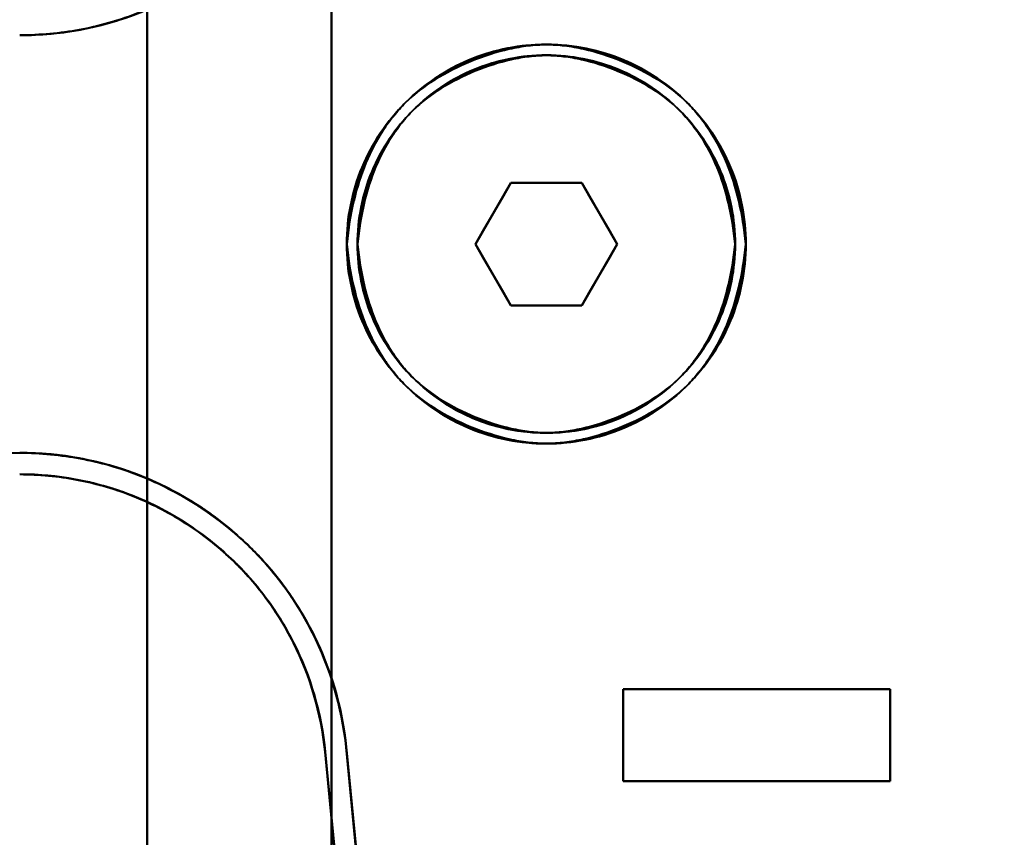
# Model space of a CAD drawing. Header units: millimetres. Extents: x -1115 to 1388, y -280 to 1010.
# Tile 23 of 76: x -322 to -290, y 220 to 246. Entities that reach past the tile are written whole.
import ezdxf

# ---------------------------------------------------------------- set-up
doc = ezdxf.new("R2010")
doc.units = ezdxf.units.MM
for name, color, linetype, lineweight in [('A-ANNO-DIMS', 211, 'Continuous', 30), ('A-ANNO-DIMS-20', 211, 'Continuous', 30), ('G-IMPT', 8, 'Continuous', 40)]:
    doc.layers.add(name, color=color, linetype=linetype, lineweight=lineweight)
doc.styles.add('Arial_1', font='arial.ttf', dxfattribs={"height": 60})
doc.dimstyles.new('Linéaire', dxfattribs={"dimscale": 304.8, "dimtxt": 61.215564, "dimasz": 0.131234, "dimexe": 0.131234, "dimexo": 0.131234, "dimgap": 0.131234, "dimtad": 1, "dimdec": 0, "dimzin": 0, "dimdsep": 46, "dimtxsty": 'Arial_1', "dimblk1": 'OBLIQUE', "dimblk2": 'OBLIQUE', "dimsah": 1, "dimcen": 0.09, "dimazin": 0, "dimtfac": 1, "dimtdec": 4, "dimtix": 1, "dimtmove": 0, "dimatfit": 3, "dimfxl": 1, "dimtvp": 1, "dimtfill": 1, "dimtolj": 1, "dimtzin": 0, "dimarcsym": 2})

# ---------------------------------------------------------------- blocks, each defined once
blk = doc.blocks.new('NEXA 700 CALQUES_dwg-751640-Droite')
at = {"layer": 'G-IMPT'}
for p, q in [((-305.655, 240.872), (-306.809, 238.872)), ((-306.809, 238.872), (-305.655, 240.872)), ((-306.809, 238.872), (-305.655, 240.872)), ((-305.655, 240.872), (-306.809, 238.872)), ((-305.655, 240.872), (-303.345, 240.872)), ((-305.655, 240.872), (-303.345, 240.872)), ((-303.345, 240.872), (-305.655, 240.872)), ((-303.345, 240.872), (-305.655, 240.872)), ((-302.191, 238.872), (-303.345, 240.872)), ((-303.345, 240.872), (-302.191, 238.872)), ((-303.345, 240.872), (-302.191, 238.872)), ((-302.191, 238.872), (-303.345, 240.872)), ((-306.809, 238.872), (-305.655, 236.872)), ((-305.655, 236.872), (-306.809, 238.872)), ((-305.655, 236.872), (-306.809, 238.872)), ((-306.809, 238.872), (-305.655, 236.872)), ((-303.345, 236.872), (-302.191, 238.872)), ((-302.191, 238.872), (-303.345, 236.872)), ((-302.191, 238.872), (-303.345, 236.872)), ((-303.345, 236.872), (-302.191, 238.872)), ((-303.345, 236.872), (-305.655, 236.872)), ((-303.345, 236.872), (-305.655, 236.872)), ((-305.655, 236.872), (-303.345, 236.872)), ((-305.655, 236.872), (-303.345, 236.872)), ((-302, 224.372), (-293.3, 224.372)), ((-302, 224.372), (-293.3, 224.372)), ((-293.3, 224.372), (-302, 224.372)), ((-293.3, 224.372), (-302, 224.372)), ((-293.3, 221.372), (-302, 221.372)), ((-293.3, 221.372), (-302, 221.372)), ((-302, 221.372), (-293.3, 221.372)), ((-302, 221.372), (-293.3, 221.372))]:
    blk.add_line(p, q, dxfattribs=at)
at = {"layer": 'G-IMPT', "flags": 128}
for points in [[(-317.5, 298.872), (-317.5, 268.872), (-317.5, 238.872), (-317.5, 208.872), (-317.5, 178.872)], [(-317.5, 298.872), (-317.5, 268.872), (-317.5, 238.872), (-317.5, 208.872), (-317.5, 178.872)], [(-317.5, 178.872), (-317.5, 208.872), (-317.5, 238.872), (-317.5, 268.872), (-317.5, 298.872)], [(-317.5, 178.872), (-317.5, 208.872), (-317.5, 238.872), (-317.5, 268.872), (-317.5, 298.872)], [(-317.5, 298.872), (-317.5, 268.872), (-317.5, 238.872), (-317.5, 208.872), (-317.5, 178.872)], [(-317.5, 178.872), (-317.5, 208.872), (-317.5, 238.872), (-317.5, 268.872), (-317.5, 298.872)], [(-317.5, 298.872), (-317.5, 268.872), (-317.5, 238.872), (-317.5, 208.872), (-317.5, 178.872)], [(-317.5, 178.872), (-317.5, 208.872), (-317.5, 238.872), (-317.5, 268.872), (-317.5, 298.872)], [(-317.5, 278.372), (-317.5, 258.622), (-317.5, 238.872), (-317.5, 219.122), (-317.5, 199.372)], [(-317.5, 199.372), (-317.5, 219.122), (-317.5, 238.872), (-317.5, 258.622), (-317.5, 278.372)], [(-317.5, 278.372), (-317.5, 258.622), (-317.5, 238.872), (-317.5, 219.122), (-317.5, 199.372)], [(-317.5, 199.372), (-317.5, 219.122), (-317.5, 238.872), (-317.5, 258.622), (-317.5, 278.372)], [(-311.5, 278.372), (-311.5, 258.622), (-311.5, 238.872), (-311.5, 219.122), (-311.5, 199.372)], [(-311.5, 199.372), (-311.5, 219.122), (-311.5, 238.872), (-311.5, 258.622), (-311.5, 278.372)], [(-311.5, 278.372), (-311.5, 258.622), (-311.5, 238.872), (-311.5, 219.122), (-311.5, 199.372)], [(-311.5, 199.372), (-311.5, 219.122), (-311.5, 238.872), (-311.5, 258.622), (-311.5, 278.372)], [(-311.5, 199.372), (-311.5, 219.122), (-311.5, 238.872), (-311.5, 258.622), (-311.5, 278.372)], [(-311.5, 278.372), (-311.5, 258.622), (-311.5, 238.872), (-311.5, 219.122), (-311.5, 199.372)], [(-311.5, 199.372), (-311.5, 219.122), (-311.5, 238.872), (-311.5, 258.622), (-311.5, 278.372)], [(-311.5, 278.372), (-311.5, 258.622), (-311.5, 238.872), (-311.5, 219.122), (-311.5, 199.372)], [(-305.655, 240.872), (-305.943, 240.372), (-306.232, 239.872), (-306.521, 239.372), (-306.809, 238.872)], [(-306.809, 238.872), (-306.521, 239.372), (-306.232, 239.872), (-305.943, 240.372), (-305.655, 240.872)], [(-306.809, 238.872), (-306.521, 239.372), (-306.232, 239.872), (-305.943, 240.372), (-305.655, 240.872)], [(-305.655, 240.872), (-305.943, 240.372), (-306.232, 239.872), (-306.521, 239.372), (-306.809, 238.872)], [(-303.345, 240.872), (-303.923, 240.872), (-304.5, 240.872), (-305.077, 240.872), (-305.655, 240.872)], [(-305.655, 240.872), (-305.077, 240.872), (-304.5, 240.872), (-303.923, 240.872), (-303.345, 240.872)], [(-305.655, 240.872), (-305.077, 240.872), (-304.5, 240.872), (-303.923, 240.872), (-303.345, 240.872)], [(-303.345, 240.872), (-303.923, 240.872), (-304.5, 240.872), (-305.077, 240.872), (-305.655, 240.872)], [(-302.191, 238.872), (-302.479, 239.372), (-302.768, 239.872), (-303.057, 240.372), (-303.345, 240.872)], [(-303.345, 240.872), (-303.057, 240.372), (-302.768, 239.872), (-302.479, 239.372), (-302.191, 238.872)], [(-303.345, 240.872), (-303.057, 240.372), (-302.768, 239.872), (-302.479, 239.372), (-302.191, 238.872)], [(-302.191, 238.872), (-302.479, 239.372), (-302.768, 239.872), (-303.057, 240.372), (-303.345, 240.872)], [(-306.809, 238.872), (-306.521, 238.372), (-306.232, 237.872), (-305.943, 237.372), (-305.655, 236.872)], [(-305.655, 236.872), (-305.943, 237.372), (-306.232, 237.872), (-306.521, 238.372), (-306.809, 238.872)], [(-305.655, 236.872), (-305.943, 237.372), (-306.232, 237.872), (-306.521, 238.372), (-306.809, 238.872)], [(-306.809, 238.872), (-306.521, 238.372), (-306.232, 237.872), (-305.943, 237.372), (-305.655, 236.872)], [(-303.345, 236.872), (-303.057, 237.372), (-302.768, 237.872), (-302.479, 238.372), (-302.191, 238.872)], [(-302.191, 238.872), (-302.479, 238.372), (-302.768, 237.872), (-303.057, 237.372), (-303.345, 236.872)], [(-302.191, 238.872), (-302.479, 238.372), (-302.768, 237.872), (-303.057, 237.372), (-303.345, 236.872)], [(-303.345, 236.872), (-303.057, 237.372), (-302.768, 237.872), (-302.479, 238.372), (-302.191, 238.872)], [(-305.655, 236.872), (-305.077, 236.872), (-304.5, 236.872), (-303.923, 236.872), (-303.345, 236.872)], [(-303.345, 236.872), (-303.923, 236.872), (-304.5, 236.872), (-305.077, 236.872), (-305.655, 236.872)], [(-303.345, 236.872), (-303.923, 236.872), (-304.5, 236.872), (-305.077, 236.872), (-305.655, 236.872)], [(-305.655, 236.872), (-305.077, 236.872), (-304.5, 236.872), (-303.923, 236.872), (-303.345, 236.872)], [(-337.665, 232.072), (-333.663, 232.072), (-329.661, 232.072), (-325.659, 232.072), (-321.657, 232.072)], [(-302, 224.372), (-302, 223.622), (-302, 222.872), (-302, 222.122), (-302, 221.372)], [(-293.3, 224.372), (-295.475, 224.372), (-297.65, 224.372), (-299.825, 224.372), (-302, 224.372)], [(-302, 221.372), (-302, 222.122), (-302, 222.872), (-302, 223.622), (-302, 224.372)], [(-302, 224.372), (-299.825, 224.372), (-297.65, 224.372), (-295.475, 224.372), (-293.3, 224.372)], [(-302, 224.372), (-299.825, 224.372), (-297.65, 224.372), (-295.475, 224.372), (-293.3, 224.372)], [(-302, 224.372), (-302, 223.622), (-302, 222.872), (-302, 222.122), (-302, 221.372)], [(-302, 221.372), (-302, 222.122), (-302, 222.872), (-302, 223.622), (-302, 224.372)], [(-302, 221.372), (-302, 222.122), (-302, 222.872), (-302, 223.622), (-302, 224.372)], [(-302, 224.372), (-302, 223.622), (-302, 222.872), (-302, 222.122), (-302, 221.372)], [(-293.3, 224.372), (-295.475, 224.372), (-297.65, 224.372), (-299.825, 224.372), (-302, 224.372)], [(-302, 221.372), (-302, 222.122), (-302, 222.872), (-302, 223.622), (-302, 224.372)], [(-302, 224.372), (-302, 223.622), (-302, 222.872), (-302, 222.122), (-302, 221.372)], [(-293.3, 221.372), (-293.3, 222.122), (-293.3, 222.872), (-293.3, 223.622), (-293.3, 224.372)], [(-293.3, 224.372), (-293.3, 223.622), (-293.3, 222.872), (-293.3, 222.122), (-293.3, 221.372)], [(-293.3, 221.372), (-293.3, 222.122), (-293.3, 222.872), (-293.3, 223.622), (-293.3, 224.372)], [(-293.3, 224.372), (-293.3, 223.622), (-293.3, 222.872), (-293.3, 222.122), (-293.3, 221.372)], [(-293.3, 224.372), (-293.3, 223.622), (-293.3, 222.872), (-293.3, 222.122), (-293.3, 221.372)], [(-293.3, 221.372), (-293.3, 222.122), (-293.3, 222.872), (-293.3, 223.622), (-293.3, 224.372)], [(-293.3, 224.372), (-293.3, 223.622), (-293.3, 222.872), (-293.3, 222.122), (-293.3, 221.372)], [(-293.3, 221.372), (-293.3, 222.122), (-293.3, 222.872), (-293.3, 223.622), (-293.3, 224.372)], [(-309.089, 202.372), (-309.577, 207.456), (-310.065, 212.54), (-310.553, 217.625), (-311.041, 222.71)], [(-308.869, 200.072), (-309.412, 205.732), (-309.955, 211.391), (-310.498, 217.051), (-311.041, 222.71)], [(-311.041, 222.71), (-310.553, 217.625), (-310.065, 212.54), (-309.577, 207.456), (-309.089, 202.372)], [(-311.041, 222.71), (-310.498, 217.051), (-309.955, 211.391), (-309.412, 205.732), (-308.869, 200.072)], [(-309.788, 202.372), (-310.266, 207.36), (-310.745, 212.348), (-311.224, 217.338), (-311.703, 222.327)], [(-311.703, 222.327), (-311.224, 217.338), (-310.745, 212.348), (-310.266, 207.36), (-309.788, 202.372)], [(-309.5, 199.372), (-310.051, 205.111), (-310.601, 210.85), (-311.152, 216.589), (-311.703, 222.327)], [(-311.703, 222.327), (-311.224, 217.338), (-310.745, 212.348), (-310.266, 207.36), (-309.788, 202.372)], [(-311.703, 222.327), (-311.152, 216.589), (-310.601, 210.85), (-310.051, 205.111), (-309.5, 199.372)], [(-311.703, 222.327), (-311.152, 216.589), (-310.601, 210.85), (-310.051, 205.111), (-309.5, 199.372)], [(-309.788, 202.372), (-310.266, 207.36), (-310.745, 212.348), (-311.224, 217.338), (-311.703, 222.327)], [(-309.5, 199.372), (-310.051, 205.111), (-310.601, 210.85), (-311.152, 216.589), (-311.703, 222.327)], [(-311.006, 222.394), (-310.526, 217.388), (-310.045, 212.382), (-309.565, 207.377), (-309.085, 202.372)], [(-311.006, 222.394), (-310.47, 216.814), (-309.935, 211.233), (-309.399, 205.653), (-308.864, 200.072)], [(-309.085, 202.372), (-309.565, 207.377), (-310.045, 212.382), (-310.526, 217.388), (-311.006, 222.394)], [(-308.864, 200.072), (-309.399, 205.653), (-309.935, 211.233), (-310.47, 216.814), (-311.006, 222.394)], [(-302, 221.372), (-299.825, 221.372), (-297.65, 221.372), (-295.475, 221.372), (-293.3, 221.372)], [(-293.3, 221.372), (-295.475, 221.372), (-297.65, 221.372), (-299.825, 221.372), (-302, 221.372)], [(-293.3, 221.372), (-295.475, 221.372), (-297.65, 221.372), (-299.825, 221.372), (-302, 221.372)], [(-302, 221.372), (-299.825, 221.372), (-297.65, 221.372), (-295.475, 221.372), (-293.3, 221.372)]]:
    blk.add_lwpolyline(points, dxfattribs=at)
at = {"layer": 'G-IMPT'}
for centre, radius, start, end in [((-321.657, 256.372), 10.7, 270, 354.5188), ((-321.657, 256.372), 10.7, 270, 354.5188), ((-321.657, 256.372), 10.7, 270, 352.8167), ((-321.657, 256.372), 10.7, 270, 352.8167), ((-304.5, 238.872), 6.5, 360, 180), ((-304.5, 238.872), 6.5, 360, 180), ((-304.5, 238.872), 6.5, 0, 180), ((-304.5, 238.872), 6.5, 360, 180), ((-304.5, 238.872), 6.15, 360, 180), ((-304.5, 238.872), 6.15, 0, 180), ((-304.5, 238.872), 6.15, 0, 180), ((-304.5, 238.872), 6.15, 360, 180), ((-304.5, 238.872), 6.5, 180, 0), ((-304.5, 238.872), 6.5, 180, 0), ((-304.5, 238.872), 6.5, 180, 0), ((-304.5, 238.872), 6.5, 180, 360), ((-304.5, 238.872), 6.15, 180, 360), ((-304.5, 238.872), 6.15, 180, 0), ((-304.5, 238.872), 6.15, 180, 0), ((-304.5, 238.872), 6.15, 180, 360), ((-321.657, 221.372), 10.7, 5.4812, 90), ((-321.657, 221.372), 10.7, 7.1833, 90), ((-321.657, 221.372), 10.7, 5.4812, 90), ((-321.657, 221.372), 10.7, 7.1833, 90), ((-321.657, 221.372), 10, 5.4812, 90), ((-321.657, 221.372), 10, 5.4812, 90), ((-321.657, 221.372), 10, 5.4812, 90), ((-321.657, 221.372), 10, 5.4812, 90)]:
    blk.add_arc(centre, radius, start, end, dxfattribs=at)
for points, knots in [([(-321.657, 245.672), (-320.976, 245.679), (-319.651, 245.806), (-317.807, 246.322), (-316.015, 247.222), (-314.418, 248.408), (-313.103, 249.85), (-311.704, 252.074), (-311.166, 253.962), (-311.006, 255.35)], [0, 0, 0, 0, 0.125, 0.25, 0.375, 0.5, 0.625, 0.75, 1, 1, 1, 1]), ([(-311.006, 255.35), (-311.134, 254.014), (-311.71, 252.062), (-313.101, 249.85), (-314.419, 248.41), (-316.011, 247.21), (-318.391, 246.034), (-320.352, 245.672), (-321.657, 245.672)], [0, 0, 0, 0, 0.25, 0.375, 0.5, 0.625, 0.75, 1, 1, 1, 1]), ([(-311.041, 255.034), (-311.239, 253.677), (-311.817, 251.837), (-313.228, 249.691), (-314.97, 247.848), (-317.278, 246.463), (-319.695, 245.799), (-320.991, 245.678), (-321.657, 245.672)], [0, 0, 0, 0, 0.25, 0.375, 0.5, 0.75, 0.875, 1, 1, 1, 1]), ([(-321.657, 245.672), (-320.38, 245.672), (-318.46, 246.018), (-316.114, 247.15), (-314.536, 248.308), (-313.227, 249.693), (-311.823, 251.825), (-311.206, 253.724), (-311.041, 255.034)], [0, 0, 0, 0, 0.25, 0.375, 0.5, 0.625, 0.75, 1, 1, 1, 1]), ([(-298, 238.872), (-298, 239.727), (-298.257, 241.007), (-299.066, 242.515), (-299.882, 243.506), (-300.873, 244.316), (-302, 244.917), (-303.223, 245.288), (-304.495, 245.414), (-305.768, 245.29), (-307.401, 244.798), (-309.205, 243.6), (-310.658, 241.435), (-311, 239.727), (-311, 238.872)], [0, 0, 0, 0, 0.125, 0.1875, 0.25, 0.3125, 0.375, 0.4375, 0.5, 0.5625, 0.625, 0.75, 0.875, 1, 1, 1, 1]), ([(-311, 238.872), (-311, 239.727), (-310.658, 241.435), (-309.205, 243.6), (-307.401, 244.798), (-305.768, 245.29), (-304.495, 245.414), (-303.223, 245.288), (-302, 244.917), (-300.873, 244.316), (-299.882, 243.506), (-299.066, 242.515), (-298.256, 241.007), (-298, 239.727), (-298, 238.872)], [0, 0, 0, 0, 0.125, 0.25, 0.375, 0.4375, 0.5, 0.5625, 0.625, 0.6875, 0.75, 0.8125, 0.875, 1, 1, 1, 1]), ([(-311, 238.872), (-310.952, 239.369), (-310.801, 240.306), (-310.406, 241.543), (-309.937, 242.432), (-309.536, 242.98), (-309.286, 243.272), (-308.893, 243.687), (-308.163, 244.256), (-306.97, 244.866), (-305.911, 245.204), (-305.081, 245.347), (-304.495, 245.385), (-303.91, 245.347), (-303.08, 245.203), (-302.022, 244.864), (-300.832, 244.254), (-300.104, 243.685), (-299.712, 243.269), (-299.462, 242.977), (-299.062, 242.429), (-298.594, 241.541), (-298.2, 240.305), (-298.048, 239.369), (-298, 238.872)], [0, 0, 0, 0, 0.0625, 0.125, 0.1875, 0.21875, 0.234375, 0.25, 0.3125, 0.375, 0.4375, 0.46875, 0.5, 0.53125, 0.5625, 0.625, 0.6875, 0.75, 0.765625, 0.78125, 0.8125, 0.875, 0.9375, 1, 1, 1, 1]), ([(-298, 238.872), (-298.048, 239.369), (-298.2, 240.305), (-298.594, 241.541), (-299.062, 242.429), (-299.462, 242.977), (-299.712, 243.269), (-300.104, 243.685), (-300.832, 244.254), (-302.022, 244.864), (-303.08, 245.203), (-303.91, 245.347), (-304.495, 245.385), (-305.081, 245.347), (-305.911, 245.204), (-306.97, 244.866), (-308.163, 244.256), (-308.893, 243.687), (-309.286, 243.272), (-309.537, 242.98), (-309.937, 242.432), (-310.406, 241.543), (-310.801, 240.306), (-310.952, 239.369), (-311, 238.872)], [0, 0, 0, 0, 0.0625, 0.125, 0.1875, 0.21875, 0.234375, 0.25, 0.3125, 0.375, 0.4375, 0.46875, 0.5, 0.53125, 0.5625, 0.625, 0.6875, 0.75, 0.765625, 0.78125, 0.8125, 0.875, 0.9375, 1, 1, 1, 1]), ([(-310.65, 238.872), (-310.65, 239.681), (-310.327, 241.297), (-308.951, 243.345), (-307.245, 244.479), (-305.7, 244.944), (-304.495, 245.062), (-303.292, 244.943), (-302.135, 244.592), (-301.068, 244.023), (-300.131, 243.256), (-299.359, 242.319), (-298.593, 240.892), (-298.35, 239.681), (-298.35, 238.872)], [0, 0, 0, 0, 0.125, 0.25, 0.375, 0.4375, 0.5, 0.5625, 0.625, 0.6875, 0.75, 0.8125, 0.875, 1, 1, 1, 1]), ([(-298.35, 238.872), (-298.35, 239.681), (-298.593, 240.892), (-299.359, 242.319), (-300.131, 243.256), (-301.068, 244.023), (-302.135, 244.592), (-303.292, 244.943), (-304.495, 245.062), (-305.7, 244.944), (-307.245, 244.479), (-308.951, 243.345), (-310.327, 241.297), (-310.65, 239.681), (-310.65, 238.872)], [0, 0, 0, 0, 0.125, 0.1875, 0.25, 0.3125, 0.375, 0.4375, 0.5, 0.5625, 0.625, 0.75, 0.875, 1, 1, 1, 1]), ([(-298.35, 238.872), (-298.396, 239.342), (-298.539, 240.228), (-298.912, 241.397), (-299.355, 242.238), (-299.733, 242.756), (-299.97, 243.033), (-300.341, 243.426), (-301.03, 243.964), (-302.156, 244.542), (-303.156, 244.862), (-303.942, 244.998), (-304.496, 245.034), (-305.05, 244.998), (-305.835, 244.863), (-306.838, 244.543), (-307.966, 243.966), (-308.656, 243.428), (-309.028, 243.035), (-309.265, 242.759), (-309.645, 242.24), (-310.088, 241.399), (-310.462, 240.229), (-310.605, 239.342), (-310.65, 238.872)], [0, 0, 0, 0, 0.0625, 0.125, 0.1875, 0.21875, 0.234375, 0.25, 0.3125, 0.375, 0.4375, 0.46875, 0.5, 0.53125, 0.5625, 0.625, 0.6875, 0.75, 0.765625, 0.78125, 0.8125, 0.875, 0.9375, 1, 1, 1, 1]), ([(-310.65, 238.872), (-310.605, 239.342), (-310.462, 240.229), (-310.088, 241.399), (-309.645, 242.24), (-309.265, 242.758), (-309.028, 243.035), (-308.656, 243.428), (-307.966, 243.966), (-306.838, 244.543), (-305.835, 244.863), (-305.05, 244.998), (-304.496, 245.034), (-303.942, 244.998), (-303.156, 244.862), (-302.156, 244.541), (-301.03, 243.964), (-300.341, 243.426), (-299.97, 243.033), (-299.733, 242.756), (-299.355, 242.238), (-298.912, 241.397), (-298.539, 240.228), (-298.396, 239.342), (-298.35, 238.872)], [0, 0, 0, 0, 0.0625, 0.125, 0.1875, 0.21875, 0.234375, 0.25, 0.3125, 0.375, 0.4375, 0.46875, 0.5, 0.53125, 0.5625, 0.625, 0.6875, 0.75, 0.765625, 0.78125, 0.8125, 0.875, 0.9375, 1, 1, 1, 1]), ([(-311, 238.872), (-311, 238.017), (-310.658, 236.309), (-309.205, 234.145), (-307.401, 232.947), (-305.768, 232.455), (-304.495, 232.331), (-303.223, 232.457), (-302, 232.827), (-300.873, 233.428), (-299.882, 234.239), (-299.066, 235.229), (-298.256, 236.738), (-298, 238.018), (-298, 238.872)], [0, 0, 0, 0, 0.125, 0.25, 0.375, 0.4375, 0.5, 0.5625, 0.625, 0.6875, 0.75, 0.8125, 0.875, 1, 1, 1, 1]), ([(-298, 238.872), (-298, 238.018), (-298.257, 236.738), (-299.066, 235.229), (-299.882, 234.239), (-300.873, 233.428), (-302, 232.827), (-303.223, 232.457), (-304.495, 232.331), (-305.768, 232.455), (-307.401, 232.947), (-309.205, 234.145), (-310.658, 236.309), (-311, 238.017), (-311, 238.872)], [0, 0, 0, 0, 0.125, 0.1875, 0.25, 0.3125, 0.375, 0.4375, 0.5, 0.5625, 0.625, 0.75, 0.875, 1, 1, 1, 1]), ([(-298, 238.872), (-298.048, 238.376), (-298.2, 237.439), (-298.594, 236.204), (-299.062, 235.315), (-299.462, 234.768), (-299.712, 234.475), (-300.104, 234.06), (-300.832, 233.491), (-302.022, 232.881), (-303.08, 232.542), (-303.91, 232.398), (-304.495, 232.36), (-305.081, 232.397), (-305.911, 232.541), (-306.97, 232.879), (-308.163, 233.488), (-308.893, 234.057), (-309.286, 234.473), (-309.537, 234.765), (-309.937, 235.313), (-310.406, 236.202), (-310.801, 237.438), (-310.952, 238.375), (-311, 238.872)], [0, 0, 0, 0, 0.0625, 0.125, 0.1875, 0.21875, 0.234375, 0.25, 0.3125, 0.375, 0.4375, 0.46875, 0.5, 0.53125, 0.5625, 0.625, 0.6875, 0.75, 0.765625, 0.78125, 0.8125, 0.875, 0.9375, 1, 1, 1, 1]), ([(-311, 238.872), (-310.952, 238.375), (-310.801, 237.438), (-310.406, 236.202), (-309.937, 235.313), (-309.536, 234.765), (-309.286, 234.473), (-308.893, 234.057), (-308.163, 233.488), (-306.97, 232.879), (-305.911, 232.541), (-305.081, 232.397), (-304.495, 232.36), (-303.91, 232.398), (-303.08, 232.542), (-302.022, 232.881), (-300.832, 233.491), (-300.104, 234.06), (-299.712, 234.475), (-299.462, 234.768), (-299.062, 235.315), (-298.594, 236.204), (-298.2, 237.439), (-298.048, 238.376), (-298, 238.872)], [0, 0, 0, 0, 0.0625, 0.125, 0.1875, 0.21875, 0.234375, 0.25, 0.3125, 0.375, 0.4375, 0.46875, 0.5, 0.53125, 0.5625, 0.625, 0.6875, 0.75, 0.765625, 0.78125, 0.8125, 0.875, 0.9375, 1, 1, 1, 1]), ([(-310.65, 238.872), (-310.605, 238.402), (-310.462, 237.515), (-310.088, 236.346), (-309.645, 235.505), (-309.265, 234.986), (-309.028, 234.71), (-308.656, 234.317), (-307.966, 233.778), (-306.838, 233.202), (-305.835, 232.882), (-305.05, 232.746), (-304.496, 232.71), (-303.942, 232.746), (-303.156, 232.883), (-302.156, 233.203), (-301.03, 233.781), (-300.341, 234.319), (-299.97, 234.712), (-299.733, 234.989), (-299.355, 235.507), (-298.912, 236.348), (-298.539, 237.517), (-298.396, 238.403), (-298.35, 238.872)], [0, 0, 0, 0, 0.0625, 0.125, 0.1875, 0.21875, 0.234375, 0.25, 0.3125, 0.375, 0.4375, 0.46875, 0.5, 0.53125, 0.5625, 0.625, 0.6875, 0.75, 0.765625, 0.78125, 0.8125, 0.875, 0.9375, 1, 1, 1, 1]), ([(-298.35, 238.872), (-298.396, 238.403), (-298.539, 237.517), (-298.912, 236.348), (-299.355, 235.507), (-299.733, 234.989), (-299.97, 234.712), (-300.341, 234.319), (-301.03, 233.781), (-302.156, 233.203), (-303.156, 232.883), (-303.942, 232.746), (-304.496, 232.71), (-305.05, 232.746), (-305.835, 232.882), (-306.838, 233.202), (-307.966, 233.778), (-308.656, 234.317), (-309.028, 234.71), (-309.265, 234.986), (-309.645, 235.505), (-310.088, 236.346), (-310.462, 237.515), (-310.605, 238.402), (-310.65, 238.872)], [0, 0, 0, 0, 0.0625, 0.125, 0.1875, 0.21875, 0.234375, 0.25, 0.3125, 0.375, 0.4375, 0.46875, 0.5, 0.53125, 0.5625, 0.625, 0.6875, 0.75, 0.765625, 0.78125, 0.8125, 0.875, 0.9375, 1, 1, 1, 1]), ([(-298.35, 238.872), (-298.35, 238.064), (-298.593, 236.853), (-299.359, 235.425), (-300.131, 234.488), (-301.068, 233.721), (-302.135, 233.153), (-303.292, 232.802), (-304.495, 232.683), (-305.7, 232.8), (-307.245, 233.266), (-308.951, 234.4), (-310.327, 236.448), (-310.65, 238.063), (-310.65, 238.872)], [0, 0, 0, 0, 0.125, 0.1875, 0.25, 0.3125, 0.375, 0.4375, 0.5, 0.5625, 0.625, 0.75, 0.875, 1, 1, 1, 1]), ([(-310.65, 238.872), (-310.65, 238.063), (-310.327, 236.447), (-308.951, 234.4), (-307.245, 233.266), (-305.7, 232.8), (-304.495, 232.683), (-303.292, 232.802), (-302.135, 233.153), (-301.068, 233.721), (-300.131, 234.488), (-299.359, 235.425), (-298.593, 236.853), (-298.35, 238.064), (-298.35, 238.872)], [0, 0, 0, 0, 0.125, 0.25, 0.375, 0.4375, 0.5, 0.5625, 0.625, 0.6875, 0.75, 0.8125, 0.875, 1, 1, 1, 1]), ([(-321.657, 232.072), (-320.976, 232.066), (-319.651, 231.939), (-317.807, 231.423), (-316.015, 230.523), (-314.418, 229.337), (-313.103, 227.895), (-311.704, 225.67), (-311.166, 223.783), (-311.006, 222.394)], [0, 0, 0, 0, 0.125, 0.25, 0.375, 0.5, 0.625, 0.75, 1, 1, 1, 1]), ([(-311.041, 222.71), (-311.239, 224.068), (-311.817, 225.908), (-313.228, 228.053), (-314.97, 229.897), (-317.278, 231.281), (-319.695, 231.946), (-320.991, 232.067), (-321.657, 232.072)], [0, 0, 0, 0, 0.25, 0.375, 0.5, 0.75, 0.875, 1, 1, 1, 1]), ([(-311.006, 222.394), (-311.134, 223.731), (-311.71, 225.682), (-313.101, 227.894), (-314.419, 229.334), (-316.011, 230.534), (-318.391, 231.711), (-320.352, 232.072), (-321.657, 232.072)], [0, 0, 0, 0, 0.25, 0.375, 0.5, 0.625, 0.75, 1, 1, 1, 1]), ([(-321.657, 232.072), (-320.38, 232.072), (-318.46, 231.727), (-316.114, 230.594), (-314.536, 229.436), (-313.227, 228.052), (-311.823, 225.92), (-311.206, 224.021), (-311.041, 222.71)], [0, 0, 0, 0, 0.25, 0.375, 0.5, 0.625, 0.75, 1, 1, 1, 1]), ([(-311.703, 222.327), (-311.852, 223.625), (-312.355, 225.389), (-313.663, 227.468), (-314.892, 228.816), (-316.384, 229.924), (-318.059, 230.765), (-319.782, 231.247), (-321.02, 231.366), (-321.657, 231.372)], [0, 0, 0, 0, 0.25, 0.375, 0.5, 0.625, 0.75, 0.875, 1, 1, 1, 1]), ([(-321.657, 231.372), (-320.438, 231.372), (-318.605, 231.035), (-316.38, 229.935), (-314.892, 228.813), (-313.661, 227.468), (-312.36, 225.4), (-311.823, 223.577), (-311.703, 222.327)], [0, 0, 0, 0, 0.25, 0.375, 0.5, 0.625, 0.75, 1, 1, 1, 1]), ([(-321.657, 231.372), (-321.02, 231.366), (-319.782, 231.247), (-318.058, 230.765), (-316.384, 229.924), (-314.892, 228.815), (-313.662, 227.468), (-312.355, 225.389), (-311.852, 223.625), (-311.703, 222.327)], [0, 0, 0, 0, 0.125, 0.25, 0.375, 0.5, 0.625, 0.75, 1, 1, 1, 1]), ([(-311.703, 222.327), (-311.823, 223.576), (-312.36, 225.4), (-313.66, 227.468), (-314.892, 228.813), (-316.38, 229.935), (-318.604, 231.035), (-320.437, 231.372), (-321.657, 231.372)], [0, 0, 0, 0, 0.25, 0.375, 0.5, 0.625, 0.75, 1, 1, 1, 1])]:
    blk.add_open_spline(points, degree=3, knots=knots, dxfattribs=at)
blk = doc.blocks.new('DIMBLOCK2-Droite')
at = {"layer": 'A-ANNO-DIMS-20'}
for p, q in [((-361.5, 134.913), (-361.5, 174.913)), ((0, 134.913), (0, 174.913)), ((-361.5, 134.913), (0, 134.913)), ((-361.5, 134.913), (-361.5, 123.197)), ((0, 134.913), (0, 123.197))]:
    blk.add_line(p, q, dxfattribs=at)
at = {"layer": 'A-ANNO-DIMS-20', "lineweight": 50}
for p, q in [((-361.5, 134.913), (-341.5, 154.913)), ((0, 134.913), (20, 154.913)), ((-361.5, 134.913), (-381.5, 114.913)), ((0, 134.913), (-20, 114.913))]:
    blk.add_line(p, q, dxfattribs=at)
at = {"layer": 'A-ANNO-DIMS-20', "color": 0, "insert": (-249.971, 252.807), "char_height": 60, "width": 166.12962, "attachment_point": 1, "line_spacing_factor": 0.941778, "style": 'Arial_1', "bg_fill": 3, "box_fill_scale": 1.25, "bg_fill_color": 9, "bg_fill_true_color": 13158600, "bg_fill_transparency": 0}
blk.add_mtext('362', dxfattribs=at)
blk = doc.blocks.new('_Oblique')
at = {"color": 0, "linetype": 'ByBlock', "lineweight": -2}
blk.add_line((-0.5, -0.5), (0.5, 0.5), dxfattribs=at)

msp = doc.modelspace()

# ---------------------------------------------------------------- block references
at = {"layer": 'G-IMPT'}
msp.add_blockref('NEXA 700 CALQUES_dwg-751640-Droite', (0, 0), dxfattribs=at)

# ---------------------------------------------------------------- next in the draw order: dimensions: what is measured, and where the dimension line sits
at = {"layer": 'A-ANNO-DIMS'}
dim = msp.add_linear_dim(base=(0, 134.912849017), p1=(-361.5, 163.197120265), p2=(0, 163.197120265), dimstyle='Linéaire', override={"dimpost": '<>', "dimfxl": 361.5}, dxfattribs=at)
dim.commit()
dim.dimension.update_dxf_attribs({"geometry": 'DIMBLOCK2-Droite', "text_midpoint": (-180.75, 205.567692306)})

doc.saveas('drawing.dxf')
